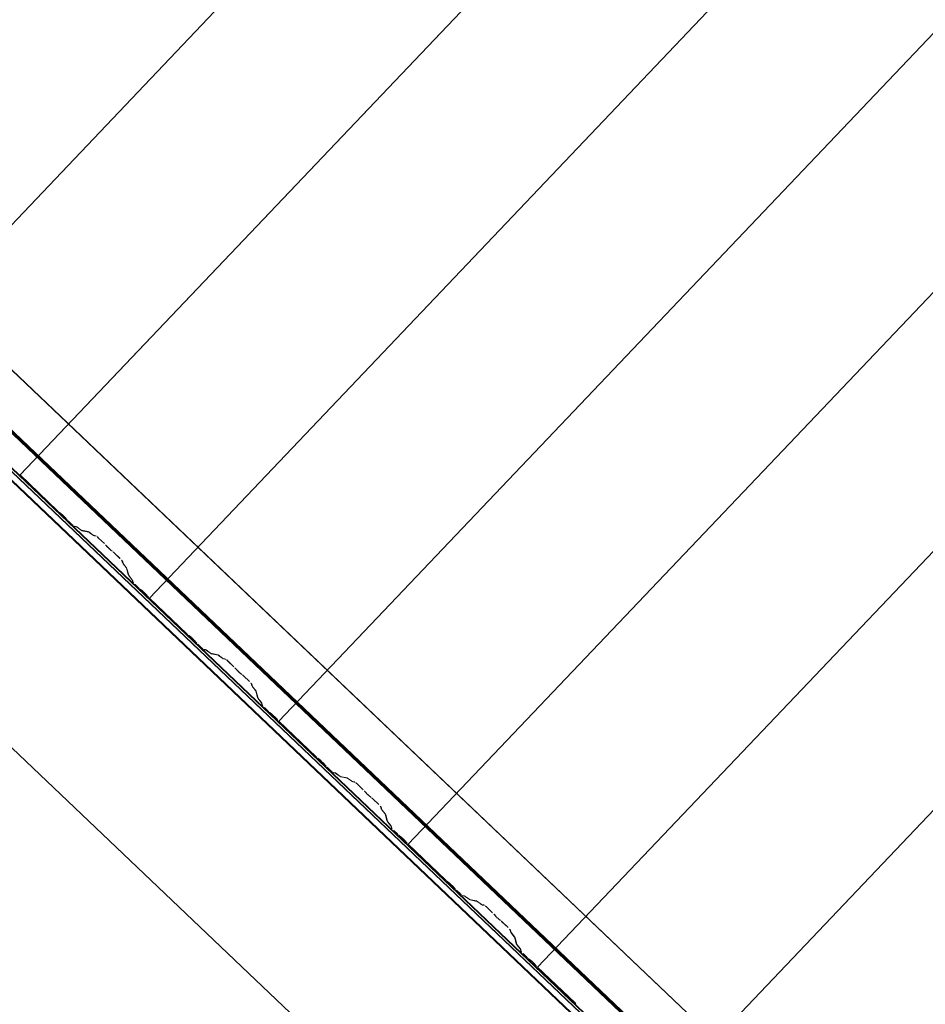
# Model space of a CAD drawing. Header units: metres. Extents: x 32343131.6 to 32343183.7, y 5699223.3 to 5699275.1.
# Tile 29 of 190: x 32343139.2 to 32343141.1, y 5699249.6 to 5699251.6. Entities that reach past the tile are written whole.
import ezdxf

# ---------------------------------------------------------------- set-up
doc = ezdxf.new("R2010")
doc.units = ezdxf.units.M
for name, color, linetype, lineweight in [('0-1', 7, 'Continuous', 5), ('A-ANNO-DIMS', 7, 'Continuous', 9), ('A-ANNO-DIMS-50', 7, 'Continuous', 9)]:
    doc.layers.add(name, color=color, linetype=linetype, lineweight=lineweight)
for name, color, linetype, lineweight, true_color in [('A-ROOF-1', 7, 'Continuous', 5, 0xcccccc), ('E-POWR-CNDT-1', 5, 'Continuous', 70, 0x0000ff), ('S-BEAM-1', 7, 'Continuous', 5, 0xcccccc)]:
    doc.layers.add(name, color=color, linetype=linetype, lineweight=lineweight, true_color=true_color)
doc.styles.add('Arial', font='arial.ttf', dxfattribs={"height": 0.15})
doc.dimstyles.new('Blitzschutz', dxfattribs={"dimscale": 0.3048, "dimtxt": 0.153039, "dimasz": 0.492126, "dimexe": 0.393701, "dimexo": 0.0625, "dimgap": 0.287073, "dimtad": 1, "dimlfac": 100, "dimrnd": 0.01, "dimdsep": 46, "dimtxsty": 'Arial', "dimblk1": 'OBLIQUE', "dimblk2": 'OBLIQUE', "dimsah": 1, "dimcen": 0.09, "dimdle": 0.393701, "dimadec": 0, "dimazin": 0, "dimtfac": 1, "dimtdec": 4, "dimtix": 1, "dimtmove": 0, "dimatfit": 3, "dimfxl": 0.393701, "dimfxlon": 1, "dimtvp": 1, "dimtfill": 1, "dimtolj": 1, "dimtzin": 0, "dimarcsym": 2})

# ---------------------------------------------------------------- blocks, each defined once
blk = doc.blocks.new('Ortgang Hochpunkt - Ortgang Hochpunkt-3544340-TGA_190_LP5_GR_DA-TGA-01_G_')
at = {"layer": 'A-ROOF-1'}
for p, q in [((89.4753, -25.0355), (54.6993, 8.0497)), ((89.3588, -25.1579), (54.5828, 7.9273)), ((54.5837, 7.9281), (89.3597, -25.1571)), ((89.4753, -25.0355), (54.8986, 7.8602)), ((63.2651, -0.3137), (57.4811, 5.1891)), ((63.2617, -0.3095), (57.4855, 5.1859)), ((63.2562, -0.2981), (57.4981, 5.18)), ((63.2552, -0.2959), (57.5003, 5.1791))]:
    blk.add_line(p, q, dxfattribs=at)
blk = doc.blocks.new('ARC_190_LPX_FM_Stellplätze_rvt-1-TGA_190_LP5_GR_DA-TGA-01_G_')
at = {"layer": 'S-BEAM-1'}
for p, q in [((32343138.8853, 5699250.9247), (32343147.1476, 5699259.6092)), ((32343138.8853, 5699250.9247), (32343147.1476, 5699259.6092)), ((32343138.8854, 5699250.9248), (32343147.1476, 5699259.6093)), ((32343138.8854, 5699250.9248), (32343147.1476, 5699259.6093)), ((32343139.157, 5699250.6662), (32343147.4192, 5699259.3507)), ((32343139.157, 5699250.6662), (32343147.4192, 5699259.3507)), ((32343139.1571, 5699250.6663), (32343147.4193, 5699259.3508)), ((32343139.1571, 5699250.6663), (32343147.4193, 5699259.3508)), ((32343139.4287, 5699250.4078), (32343147.691, 5699259.0923)), ((32343139.4287, 5699250.4078), (32343147.691, 5699259.0923)), ((32343139.4287, 5699250.4077), (32343147.6909, 5699259.0922)), ((32343139.4287, 5699250.4077), (32343147.6909, 5699259.0922)), ((32343139.7003, 5699250.1492), (32343147.9626, 5699258.8337)), ((32343139.7003, 5699250.1492), (32343147.9626, 5699258.8337)), ((32343139.7004, 5699250.1493), (32343147.9627, 5699258.8338)), ((32343139.7004, 5699250.1493), (32343147.9627, 5699258.8338)), ((32343139.972, 5699249.8908), (32343148.2343, 5699258.5753)), ((32343139.972, 5699249.8908), (32343148.2343, 5699258.5753)), ((32343139.9721, 5699249.8908), (32343148.2344, 5699258.5754)), ((32343139.9721, 5699249.8908), (32343148.2344, 5699258.5754)), ((32343140.2437, 5699249.6323), (32343148.506, 5699258.3168)), ((32343140.2437, 5699249.6323), (32343148.506, 5699258.3168)), ((32343140.2438, 5699249.6324), (32343148.5061, 5699258.3169)), ((32343140.2438, 5699249.6324), (32343148.5061, 5699258.3169)), ((32343140.5154, 5699249.3738), (32343148.7777, 5699258.0583)), ((32343140.5154, 5699249.3738), (32343148.7777, 5699258.0583)), ((32343140.5155, 5699249.3739), (32343148.7778, 5699258.0584)), ((32343140.5155, 5699249.3739), (32343148.7778, 5699258.0584)), ((32343139.1571, 5699250.6663), (32343139.157, 5699250.6662)), ((32343139.157, 5699250.6662), (32343139.1571, 5699250.6663)), ((32343139.157, 5699250.6662), (32343139.2358, 5699250.5912)), ((32343139.2359, 5699250.5913), (32343139.1571, 5699250.6663)), ((32343139.2438, 5699250.5847), (32343139.2391, 5699250.5885)), ((32343139.2398, 5699250.5877), (32343139.2445, 5699250.5839)), ((32343139.2507, 5699250.578), (32343139.2547, 5699250.5735)), ((32343139.2555, 5699250.5728), (32343139.2515, 5699250.5774)), ((32343139.2584, 5699250.5697), (32343139.2659, 5699250.5625)), ((32343139.266, 5699250.5626), (32343139.2585, 5699250.5698)), ((32343139.2751, 5699250.558), (32343139.2706, 5699250.5589)), ((32343139.2717, 5699250.5578), (32343139.2761, 5699250.5569)), ((32343139.2853, 5699250.5507), (32343139.2761, 5699250.5574)), ((32343139.2769, 5699250.5565), (32343139.2861, 5699250.5498)), ((32343139.3005, 5699250.5473), (32343139.2861, 5699250.5503)), ((32343139.2871, 5699250.5492), (32343139.3016, 5699250.5463)), ((32343139.3107, 5699250.5401), (32343139.3015, 5699250.5467)), ((32343139.3024, 5699250.5458), (32343139.3116, 5699250.5392)), ((32343139.3165, 5699250.5386), (32343139.3115, 5699250.5396)), ((32343139.3126, 5699250.5386), (32343139.3175, 5699250.5376)), ((32343139.3346, 5699250.5222), (32343139.3222, 5699250.5339)), ((32343139.3222, 5699250.5338), (32343139.3345, 5699250.5221)), ((32343139.3379, 5699250.5185), (32343139.3397, 5699250.5163)), ((32343139.3407, 5699250.5155), (32343139.3389, 5699250.5177)), ((32343139.3501, 5699250.507), (32343139.3478, 5699250.5087)), ((32343139.3487, 5699250.5078), (32343139.351, 5699250.5061)), ((32343139.3547, 5699250.5028), (32343139.367, 5699250.4911)), ((32343139.3671, 5699250.4912), (32343139.3548, 5699250.5029)), ((32343139.371, 5699250.4867), (32343139.3723, 5699250.4818)), ((32343139.3734, 5699250.4808), (32343139.3721, 5699250.4857)), ((32343139.3729, 5699250.4808), (32343139.38, 5699250.472)), ((32343139.381, 5699250.4712), (32343139.3739, 5699250.48)), ((32343139.3805, 5699250.4712), (32343139.3842, 5699250.4569)), ((32343139.3853, 5699250.4559), (32343139.3816, 5699250.4702)), ((32343139.3848, 5699250.4559), (32343139.3919, 5699250.4471)), ((32343139.3929, 5699250.4462), (32343139.3858, 5699250.4551)), ((32343139.3924, 5699250.4463), (32343139.3935, 5699250.4419)), ((32343139.3946, 5699250.4409), (32343139.3935, 5699250.4453)), ((32343139.3985, 5699250.4364), (32343139.406, 5699250.4292)), ((32343139.4061, 5699250.4293), (32343139.3986, 5699250.4365)), ((32343139.4141, 5699250.4227), (32343139.4093, 5699250.4265)), ((32343139.41, 5699250.4257), (32343139.4148, 5699250.4219)), ((32343139.4209, 5699250.4161), (32343139.4249, 5699250.4115)), ((32343139.4258, 5699250.4108), (32343139.4217, 5699250.4154)), ((32343139.5076, 5699250.3328), (32343139.4287, 5699250.4078)), ((32343139.4287, 5699250.4078), (32343139.4287, 5699250.4077)), ((32343139.4287, 5699250.4077), (32343139.4287, 5699250.4078)), ((32343139.4287, 5699250.4077), (32343139.5075, 5699250.3327)), ((32343139.5155, 5699250.3262), (32343139.5107, 5699250.33)), ((32343139.5114, 5699250.3292), (32343139.5162, 5699250.3254)), ((32343139.5223, 5699250.3196), (32343139.5264, 5699250.315)), ((32343139.5272, 5699250.3143), (32343139.5232, 5699250.3189)), ((32343139.5301, 5699250.3112), (32343139.5376, 5699250.3041)), ((32343139.5377, 5699250.3042), (32343139.5302, 5699250.3113)), ((32343139.5468, 5699250.2995), (32343139.5423, 5699250.3004)), ((32343139.5434, 5699250.2993), (32343139.5478, 5699250.2984)), ((32343139.557, 5699250.2922), (32343139.5477, 5699250.2989)), ((32343139.5486, 5699250.298), (32343139.5578, 5699250.2913)), ((32343139.5722, 5699250.2888), (32343139.5578, 5699250.2918)), ((32343139.5588, 5699250.2907), (32343139.5733, 5699250.2878)), ((32343139.5824, 5699250.2816), (32343139.5732, 5699250.2883)), ((32343139.5741, 5699250.2873), (32343139.5833, 5699250.2807)), ((32343139.5882, 5699250.2801), (32343139.5832, 5699250.2811)), ((32343139.5843, 5699250.2801), (32343139.5892, 5699250.2791)), ((32343139.5938, 5699250.2753), (32343139.6062, 5699250.2636)), ((32343139.6063, 5699250.2637), (32343139.5939, 5699250.2754)), ((32343139.6096, 5699250.26), (32343139.6114, 5699250.2578)), ((32343139.6123, 5699250.257), (32343139.6105, 5699250.2592)), ((32343139.6218, 5699250.2485), (32343139.6195, 5699250.2502)), ((32343139.6204, 5699250.2493), (32343139.6227, 5699250.2476)), ((32343139.6264, 5699250.2444), (32343139.6387, 5699250.2326)), ((32343139.6388, 5699250.2327), (32343139.6265, 5699250.2445)), ((32343139.6427, 5699250.2282), (32343139.644, 5699250.2233)), ((32343139.645, 5699250.2223), (32343139.6438, 5699250.2272)), ((32343139.6446, 5699250.2224), (32343139.6517, 5699250.2135)), ((32343139.6527, 5699250.2127), (32343139.6456, 5699250.2215)), ((32343139.6522, 5699250.2127), (32343139.6559, 5699250.1984)), ((32343139.6569, 5699250.1974), (32343139.6533, 5699250.2117)), ((32343139.6565, 5699250.1975), (32343139.6636, 5699250.1886)), ((32343139.6646, 5699250.1878), (32343139.6574, 5699250.1966)), ((32343139.6641, 5699250.1878), (32343139.6652, 5699250.1834)), ((32343139.6663, 5699250.1824), (32343139.6652, 5699250.1868)), ((32343139.6702, 5699250.1779), (32343139.6777, 5699250.1707)), ((32343139.6778, 5699250.1708), (32343139.6703, 5699250.178)), ((32343139.6858, 5699250.1642), (32343139.681, 5699250.168)), ((32343139.6817, 5699250.1672), (32343139.6865, 5699250.1634)), ((32343139.6926, 5699250.1576), (32343139.6966, 5699250.153)), ((32343139.6975, 5699250.1524), (32343139.6934, 5699250.1569)), ((32343139.7004, 5699250.1493), (32343139.7003, 5699250.1492)), ((32343139.7003, 5699250.1492), (32343139.7004, 5699250.1493)), ((32343139.7003, 5699250.1492), (32343139.7792, 5699250.0742)), ((32343139.7793, 5699250.0743), (32343139.7004, 5699250.1493)), ((32343139.7872, 5699250.0677), (32343139.7824, 5699250.0715)), ((32343139.7831, 5699250.0707), (32343139.7879, 5699250.0669)), ((32343139.794, 5699250.0611), (32343139.7981, 5699250.0565)), ((32343139.7989, 5699250.0559), (32343139.7949, 5699250.0604)), ((32343139.8018, 5699250.0527), (32343139.8093, 5699250.0456)), ((32343139.8094, 5699250.0457), (32343139.8019, 5699250.0528)), ((32343139.8184, 5699250.041), (32343139.814, 5699250.0419)), ((32343139.8151, 5699250.0409), (32343139.8195, 5699250.04)), ((32343139.8286, 5699250.0338), (32343139.8194, 5699250.0404)), ((32343139.8203, 5699250.0395), (32343139.8295, 5699250.0328)), ((32343139.8439, 5699250.0304), (32343139.8294, 5699250.0333)), ((32343139.8305, 5699250.0323), (32343139.845, 5699250.0293)), ((32343139.8541, 5699250.0231), (32343139.8449, 5699250.0298)), ((32343139.8458, 5699250.0289), (32343139.855, 5699250.0222)), ((32343139.8599, 5699250.0217), (32343139.8549, 5699250.0227)), ((32343139.856, 5699250.0216), (32343139.8609, 5699250.0206)), ((32343139.8655, 5699250.0169), (32343139.8779, 5699250.0051)), ((32343139.8779, 5699250.0052), (32343139.8656, 5699250.0169)), ((32343139.8813, 5699250.0015), (32343139.8831, 5699249.9993)), ((32343139.884, 5699249.9985), (32343139.8822, 5699250.0007)), ((32343139.8935, 5699249.99), (32343139.8912, 5699249.9917)), ((32343139.8921, 5699249.9908), (32343139.8943, 5699249.9891)), ((32343139.8981, 5699249.9859), (32343139.9104, 5699249.9742)), ((32343139.9105, 5699249.9743), (32343139.8982, 5699249.986)), ((32343139.9144, 5699249.9697), (32343139.9156, 5699249.9649)), ((32343139.9167, 5699249.9638), (32343139.9155, 5699249.9687)), ((32343139.9163, 5699249.9639), (32343139.9234, 5699249.955)), ((32343139.9244, 5699249.9542), (32343139.9172, 5699249.9631)), ((32343139.9239, 5699249.9542), (32343139.9275, 5699249.9399)), ((32343139.9286, 5699249.9389), (32343139.925, 5699249.9532)), ((32343139.9282, 5699249.939), (32343139.9353, 5699249.9301)), ((32343139.9362, 5699249.9293), (32343139.9291, 5699249.9382)), ((32343139.9358, 5699249.9293), (32343139.9369, 5699249.9249)), ((32343139.938, 5699249.9239), (32343139.9369, 5699249.9283)), ((32343139.9419, 5699249.9194), (32343139.9494, 5699249.9123)), ((32343139.9495, 5699249.9124), (32343139.942, 5699249.9195)), ((32343139.9574, 5699249.9057), (32343139.9527, 5699249.9095)), ((32343139.9534, 5699249.9087), (32343139.9581, 5699249.9049)), ((32343139.9643, 5699249.8991), (32343139.9683, 5699249.8945)), ((32343139.9692, 5699249.8939), (32343139.9651, 5699249.8984)), ((32343139.9721, 5699249.8908), (32343139.972, 5699249.8908)), ((32343139.972, 5699249.8908), (32343140.0508, 5699249.8158)), ((32343139.972, 5699249.8908), (32343139.9721, 5699249.8908)), ((32343140.0509, 5699249.8159), (32343139.9721, 5699249.8908)), ((32343140.0589, 5699249.8092), (32343140.0541, 5699249.813)), ((32343140.0548, 5699249.8122), (32343140.0596, 5699249.8085)), ((32343140.0657, 5699249.8026), (32343140.0698, 5699249.798)), ((32343140.0706, 5699249.7974), (32343140.0666, 5699249.8019)), ((32343140.0811, 5699249.7872), (32343140.0735, 5699249.7943)), ((32343140.0735, 5699249.7943), (32343140.081, 5699249.7871)), ((32343140.0901, 5699249.7825), (32343140.0857, 5699249.7834)), ((32343140.0867, 5699249.7824), (32343140.0912, 5699249.7815)), ((32343140.1003, 5699249.7753), (32343140.0911, 5699249.7819)), ((32343140.092, 5699249.781), (32343140.1012, 5699249.7744)), ((32343140.1156, 5699249.7719), (32343140.1011, 5699249.7748)), ((32343140.1022, 5699249.7738), (32343140.1167, 5699249.7708)), ((32343140.1258, 5699249.7646), (32343140.1166, 5699249.7713)), ((32343140.1175, 5699249.7704), (32343140.1267, 5699249.7637)), ((32343140.1315, 5699249.7632), (32343140.1266, 5699249.7642)), ((32343140.1277, 5699249.7631), (32343140.1326, 5699249.7621)), ((32343140.1372, 5699249.7584), (32343140.1495, 5699249.7466)), ((32343140.1496, 5699249.7467), (32343140.1373, 5699249.7585)), ((32343140.153, 5699249.7431), (32343140.1548, 5699249.7409)), ((32343140.1557, 5699249.7401), (32343140.1539, 5699249.7423)), ((32343140.1652, 5699249.7316), (32343140.1629, 5699249.7332)), ((32343140.1637, 5699249.7323), (32343140.166, 5699249.7307)), ((32343140.1698, 5699249.7274), (32343140.1821, 5699249.7157)), ((32343140.1822, 5699249.7158), (32343140.1699, 5699249.7275)), ((32343140.1861, 5699249.7113), (32343140.1873, 5699249.7064)), ((32343140.1884, 5699249.7054), (32343140.1872, 5699249.7102)), ((32343140.188, 5699249.7054), (32343140.1951, 5699249.6965)), ((32343140.196, 5699249.6957), (32343140.1889, 5699249.7046)), ((32343140.1956, 5699249.6958), (32343140.1992, 5699249.6815)), ((32343140.2003, 5699249.6805), (32343140.1967, 5699249.6948)), ((32343140.1999, 5699249.6805), (32343140.207, 5699249.6716)), ((32343140.2079, 5699249.6708), (32343140.2008, 5699249.6797)), ((32343140.2075, 5699249.6709), (32343140.2086, 5699249.6665)), ((32343140.2097, 5699249.6655), (32343140.2086, 5699249.6699)), ((32343140.2136, 5699249.6609), (32343140.2211, 5699249.6538)), ((32343140.2212, 5699249.6539), (32343140.2137, 5699249.661)), ((32343140.2291, 5699249.6473), (32343140.2244, 5699249.6511)), ((32343140.2251, 5699249.6503), (32343140.2298, 5699249.6465)), ((32343140.236, 5699249.6406), (32343140.24, 5699249.6361)), ((32343140.2408, 5699249.6354), (32343140.2368, 5699249.64)), ((32343140.2438, 5699249.6324), (32343140.2437, 5699249.6323)), ((32343140.2437, 5699249.6323), (32343140.2438, 5699249.6324)), ((32343140.2437, 5699249.6323), (32343140.3225, 5699249.5573)), ((32343140.3226, 5699249.5574), (32343140.2438, 5699249.6324))]:
    blk.add_line(p, q, dxfattribs=at)
for centre, major_axis, ratio, start_param, end_param in [((32343139.2362, 5699250.5917), (-0.00543, 0.00517), 0.087156, 1.570796, 2.355303), ((32343139.2362, 5699250.5917), (-0.00435, 0.00414), 0.087156, 1.570796, 2.355302), ((32343139.2473, 5699250.5807), (-0.00543, 0.00517), 0.087156, 3.927883, 5.496893), ((32343139.2473, 5699250.5807), (-0.00435, 0.00414), 0.087156, 3.927885, 5.496896), ((32343139.2588, 5699250.5702), (-0.00543, 0.00517), 0.087156, 0.78629, 1.570796), ((32343139.2588, 5699250.5702), (-0.00435, 0.00414), 0.087156, 0.786288, 1.570796), ((32343139.2664, 5699250.563), (-0.00543, 0.00517), 0.087156, 1.570796, 3.003608), ((32343139.2664, 5699250.563), (-0.00435, 0.00414), 0.087156, 1.570796, 3.003603), ((32343139.2804, 5699250.5528), (-0.00543, 0.00517), 0.087156, 5.711273, 6.145194), ((32343139.2804, 5699250.5528), (-0.00435, 0.00414), 0.087155, 5.711276, 6.145197), ((32343139.2818, 5699250.5544), (-0.00435, 0.00414), 0.087155, 2.569675, 3.003604), ((32343139.2818, 5699250.5544), (-0.00543, 0.00517), 0.087156, 2.56968, 3.003605), ((32343139.3059, 5699250.5421), (-0.00543, 0.00517), 0.087156, 5.711273, 6.145194), ((32343139.3059, 5699250.5421), (-0.00435, 0.00414), 0.087156, 5.711274, 6.145197), ((32343139.3073, 5699250.5438), (-0.00435, 0.00414), 0.087155, 2.569674, 3.003604), ((32343139.3073, 5699250.5438), (-0.00543, 0.00517), 0.087156, 2.56968, 3.003605), ((32343139.3218, 5699250.5334), (-0.00543, 0.00517), 0.087156, 4.712389, 6.145195), ((32343139.3218, 5699250.5334), (-0.00435, 0.00414), 0.087155, 4.712389, 6.145197), ((32343139.3341, 5699250.5217), (-0.00435, 0.00414), 0.087156, 3.741009, 4.712389), ((32343139.3341, 5699250.5217), (-0.00543, 0.00517), 0.087156, 3.74101, 4.712389), ((32343139.3444, 5699250.5123), (-0.00543, 0.00517), 0.087156, 0.599417, 2.542172), ((32343139.3444, 5699250.5123), (-0.00435, 0.00414), 0.087156, 0.599418, 2.542175), ((32343139.3543, 5699250.5025), (-0.00543, 0.00517), 0.087156, 4.712389, 5.683769), ((32343139.3543, 5699250.5025), (-0.00435, 0.00414), 0.087156, 4.712389, 5.683768), ((32343139.3667, 5699250.4907), (-0.00435, 0.00414), 0.087156, 3.279579, 4.712389), ((32343139.3667, 5699250.4907), (-0.00543, 0.00517), 0.087156, 3.279581, 4.712389), ((32343139.3777, 5699250.4768), (-0.00543, 0.00517), 0.087156, 0.137989, 0.571913), ((32343139.3777, 5699250.4768), (-0.00435, 0.00414), 0.087156, 0.137994, 0.571912), ((32343139.3762, 5699250.4753), (-0.00435, 0.00414), 0.087155, 3.279579, 3.713505), ((32343139.3762, 5699250.4753), (-0.00543, 0.00517), 0.087156, 3.279581, 3.713502), ((32343139.3896, 5699250.4518), (-0.00543, 0.00517), 0.087156, 0.137989, 0.57191), ((32343139.3896, 5699250.4518), (-0.00435, 0.00414), 0.087156, 0.137989, 0.571912), ((32343139.3881, 5699250.4503), (-0.00435, 0.00414), 0.087156, 3.279579, 3.713505), ((32343139.3881, 5699250.4503), (-0.00543, 0.00517), 0.087156, 3.279582, 3.713503), ((32343139.399, 5699250.4368), (-0.00543, 0.00517), 0.087156, 0.137989, 1.570796), ((32343139.399, 5699250.4368), (-0.00435, 0.00414), 0.087156, 0.137993, 1.570796), ((32343139.4065, 5699250.4297), (-0.00543, 0.00517), 0.087156, 1.570797, 2.355307), ((32343139.4065, 5699250.4297), (-0.00435, 0.00414), 0.087156, 1.570796, 2.355303), ((32343139.4176, 5699250.4187), (-0.00543, 0.00517), 0.087156, 3.927882, 5.496896), ((32343139.4176, 5699250.4187), (-0.00435, 0.00414), 0.087156, 3.92788, 5.496895), ((32343139.4291, 5699250.4082), (-0.00543, 0.00517), 0.087156, 0.78629, 1.570796), ((32343139.4291, 5699250.4082), (-0.00435, 0.00414), 0.087156, 0.786289, 1.570796), ((32343139.5079, 5699250.3332), (-0.00543, 0.00517), 0.087156, 1.570796, 2.355306), ((32343139.5079, 5699250.3332), (-0.00435, 0.00414), 0.087156, 1.570796, 2.355302), ((32343139.519, 5699250.3222), (-0.00543, 0.00517), 0.087156, 3.927882, 5.496895), ((32343139.519, 5699250.3222), (-0.00435, 0.00414), 0.087156, 3.927885, 5.496895), ((32343139.5305, 5699250.3117), (-0.00543, 0.00517), 0.087156, 0.78629, 1.570796), ((32343139.5305, 5699250.3117), (-0.00435, 0.00414), 0.087156, 0.786285, 1.570796), ((32343139.538, 5699250.3045), (-0.00543, 0.00517), 0.087156, 1.570796, 3.003607), ((32343139.538, 5699250.3045), (-0.00435, 0.00414), 0.087156, 1.570797, 3.003604), ((32343139.5521, 5699250.2943), (-0.00543, 0.00517), 0.087156, 5.711273, 6.145194), ((32343139.5521, 5699250.2943), (-0.00435, 0.00414), 0.087155, 5.71127, 6.145197), ((32343139.5535, 5699250.2959), (-0.00435, 0.00414), 0.087156, 2.569679, 3.003604), ((32343139.5535, 5699250.2959), (-0.00543, 0.00517), 0.087156, 2.56968, 3.003607), ((32343139.5775, 5699250.2837), (-0.00543, 0.00517), 0.087156, 5.711273, 6.145194), ((32343139.5775, 5699250.2837), (-0.00435, 0.00414), 0.087156, 5.711277, 6.145196), ((32343139.579, 5699250.2853), (-0.00435, 0.00414), 0.087156, 2.56968, 3.003604), ((32343139.579, 5699250.2853), (-0.00543, 0.00517), 0.087156, 2.56968, 3.003607), ((32343139.5935, 5699250.275), (-0.00543, 0.00517), 0.087156, 4.712389, 6.145194), ((32343139.5935, 5699250.275), (-0.00435, 0.00414), 0.087156, 4.712389, 6.145197), ((32343139.6058, 5699250.2632), (-0.00435, 0.00414), 0.087156, 3.741008, 4.712389), ((32343139.6058, 5699250.2632), (-0.00543, 0.00517), 0.087156, 3.74101, 4.712389), ((32343139.6161, 5699250.2538), (-0.00543, 0.00517), 0.087155, 0.599417, 2.542172), ((32343139.6161, 5699250.2538), (-0.00435, 0.00414), 0.087156, 0.599418, 2.542175), ((32343139.626, 5699250.244), (-0.00543, 0.00517), 0.087156, 4.712389, 5.68377), ((32343139.626, 5699250.244), (-0.00435, 0.00414), 0.087156, 4.712389, 5.683768), ((32343139.6384, 5699250.2323), (-0.00435, 0.00414), 0.087156, 3.279585, 4.712389), ((32343139.6384, 5699250.2323), (-0.00543, 0.00517), 0.087156, 3.279581, 4.712389), ((32343139.6494, 5699250.2183), (-0.00543, 0.00517), 0.087156, 0.137989, 0.571913), ((32343139.6494, 5699250.2183), (-0.00435, 0.00414), 0.087156, 0.137991, 0.571912), ((32343139.6479, 5699250.2168), (-0.00435, 0.00414), 0.087155, 3.279584, 3.713505), ((32343139.6479, 5699250.2168), (-0.00543, 0.00517), 0.087156, 3.279581, 3.713501), ((32343139.6613, 5699250.1934), (-0.00543, 0.00517), 0.087156, 0.137989, 0.571909), ((32343139.6613, 5699250.1934), (-0.00435, 0.00414), 0.087156, 0.137991, 0.571912), ((32343139.6597, 5699250.1919), (-0.00435, 0.00414), 0.087156, 3.279579, 3.713505), ((32343139.6597, 5699250.1919), (-0.00543, 0.00517), 0.087156, 3.279581, 3.713505), ((32343139.6707, 5699250.1784), (-0.00543, 0.00517), 0.087156, 0.137989, 1.570796), ((32343139.6707, 5699250.1784), (-0.00435, 0.00414), 0.087156, 0.137993, 1.570796), ((32343139.6782, 5699250.1712), (-0.00543, 0.00517), 0.087156, 1.570796, 2.355305), ((32343139.6782, 5699250.1712), (-0.00435, 0.00414), 0.087155, 1.570797, 2.355303), ((32343139.6893, 5699250.1602), (-0.00543, 0.00517), 0.087156, 3.927883, 5.496896), ((32343139.6893, 5699250.1602), (-0.00435, 0.00414), 0.087156, 3.927882, 5.496896), ((32343139.7008, 5699250.1497), (-0.00543, 0.00517), 0.087156, 0.786289, 1.570796), ((32343139.7008, 5699250.1497), (-0.00435, 0.00414), 0.087156, 0.786287, 1.570796), ((32343139.7796, 5699250.0747), (-0.00543, 0.00517), 0.087156, 1.570796, 2.355306), ((32343139.7796, 5699250.0747), (-0.00435, 0.00414), 0.087156, 1.570796, 2.355302), ((32343139.7907, 5699250.0637), (-0.00543, 0.00517), 0.087156, 3.927882, 5.496896), ((32343139.7907, 5699250.0637), (-0.00435, 0.00414), 0.087156, 3.927884, 5.496895), ((32343139.8022, 5699250.0532), (-0.00543, 0.00517), 0.087156, 0.78629, 1.570796), ((32343139.8022, 5699250.0532), (-0.00435, 0.00414), 0.087156, 0.786286, 1.570796), ((32343139.8097, 5699250.0461), (-0.00543, 0.00517), 0.087156, 1.570797, 3.003606), ((32343139.8097, 5699250.0461), (-0.00435, 0.00414), 0.087155, 1.570796, 3.003604), ((32343139.8238, 5699250.0358), (-0.00543, 0.00517), 0.087156, 5.711273, 6.145195), ((32343139.8238, 5699250.0358), (-0.00435, 0.00414), 0.087156, 5.711271, 6.145196), ((32343139.8252, 5699250.0374), (-0.00435, 0.00414), 0.087156, 2.569683, 3.003604), ((32343139.8252, 5699250.0374), (-0.00543, 0.00517), 0.087156, 2.569681, 3.003603), ((32343139.8492, 5699250.0252), (-0.00543, 0.00517), 0.087156, 5.711273, 6.145195), ((32343139.8492, 5699250.0252), (-0.00435, 0.00414), 0.087156, 5.711273, 6.145196), ((32343139.8507, 5699250.0268), (-0.00435, 0.00414), 0.087156, 2.569684, 3.003604), ((32343139.8507, 5699250.0268), (-0.00543, 0.00517), 0.087156, 2.569681, 3.003603), ((32343139.8652, 5699250.0165), (-0.00543, 0.00517), 0.087156, 4.712389, 6.145196), ((32343139.8652, 5699250.0165), (-0.00435, 0.00414), 0.087156, 4.712389, 6.145196), ((32343139.8775, 5699250.0047), (-0.00435, 0.00414), 0.087156, 3.741007, 4.712389), ((32343139.8775, 5699250.0047), (-0.00543, 0.00517), 0.087156, 3.74101, 4.712389), ((32343139.8878, 5699249.9953), (-0.00543, 0.00517), 0.087156, 0.599417, 2.542175), ((32343139.8878, 5699249.9953), (-0.00435, 0.00414), 0.087156, 0.599418, 2.542176), ((32343139.8977, 5699249.9855), (-0.00543, 0.00517), 0.087156, 4.712389, 5.68377), ((32343139.8977, 5699249.9855), (-0.00435, 0.00414), 0.087156, 4.712389, 5.683768), ((32343139.91, 5699249.9738), (-0.00435, 0.00414), 0.087156, 3.279585, 4.712389), ((32343139.91, 5699249.9738), (-0.00543, 0.00517), 0.087156, 3.279581, 4.712389), ((32343139.9211, 5699249.9598), (-0.00543, 0.00517), 0.087156, 0.137989, 0.571913), ((32343139.9211, 5699249.9598), (-0.00435, 0.00414), 0.087156, 0.137986, 0.571912), ((32343139.9195, 5699249.9583), (-0.00435, 0.00414), 0.087156, 3.279582, 3.713505), ((32343139.9195, 5699249.9583), (-0.00543, 0.00517), 0.087156, 3.279581, 3.713503), ((32343139.933, 5699249.9349), (-0.00543, 0.00517), 0.087156, 0.137989, 0.571911), ((32343139.933, 5699249.9349), (-0.00435, 0.00414), 0.087156, 0.137995, 0.571912), ((32343139.9314, 5699249.9334), (-0.00435, 0.00414), 0.087156, 3.279582, 3.713505), ((32343139.9314, 5699249.9334), (-0.00543, 0.00517), 0.087156, 3.279581, 3.713505), ((32343139.9424, 5699249.9199), (-0.00543, 0.00517), 0.087156, 0.137989, 1.570796), ((32343139.9424, 5699249.9199), (-0.00435, 0.00414), 0.087156, 0.137991, 1.570796), ((32343139.9499, 5699249.9127), (-0.00543, 0.00517), 0.087156, 1.570796, 2.355306), ((32343139.9499, 5699249.9127), (-0.00435, 0.00414), 0.087156, 1.570797, 2.355302), ((32343139.961, 5699249.9018), (-0.00543, 0.00517), 0.087156, 3.927883, 5.496896), ((32343139.961, 5699249.9018), (-0.00435, 0.00414), 0.087156, 3.927882, 5.496896), ((32343139.9725, 5699249.8912), (-0.00543, 0.00517), 0.087156, 0.786289, 1.570796), ((32343139.9725, 5699249.8912), (-0.00435, 0.00414), 0.087156, 0.786289, 1.570796), ((32343140.0513, 5699249.8162), (-0.00543, 0.00517), 0.087156, 1.570796, 2.355302), ((32343140.0513, 5699249.8162), (-0.00435, 0.00414), 0.087156, 1.570797, 2.355303), ((32343140.0624, 5699249.8053), (-0.00543, 0.00517), 0.087156, 3.927882, 5.496896), ((32343140.0624, 5699249.8053), (-0.00435, 0.00414), 0.087156, 3.927878, 5.496895), ((32343140.0739, 5699249.7947), (-0.00543, 0.00517), 0.087155, 0.78629, 1.570796), ((32343140.0739, 5699249.7947), (-0.00435, 0.00414), 0.087156, 0.786284, 1.570796), ((32343140.0814, 5699249.7876), (-0.00543, 0.00517), 0.087156, 1.570796, 3.0036), ((32343140.0814, 5699249.7876), (-0.00435, 0.00414), 0.087155, 1.570796, 3.003604), ((32343140.0954, 5699249.7773), (-0.00543, 0.00517), 0.087155, 5.711273, 6.145198), ((32343140.0954, 5699249.7773), (-0.00435, 0.00414), 0.087156, 5.711273, 6.145196), ((32343140.0969, 5699249.779), (-0.00435, 0.00414), 0.087156, 2.569684, 3.003604), ((32343140.0969, 5699249.779), (-0.00543, 0.00517), 0.087156, 2.569681, 3.0036), ((32343140.1209, 5699249.7667), (-0.00543, 0.00517), 0.087155, 5.711273, 6.145198), ((32343140.1209, 5699249.7667), (-0.00435, 0.00414), 0.087156, 5.711272, 6.145196), ((32343140.1223, 5699249.7683), (-0.00435, 0.00414), 0.087156, 2.569684, 3.003604), ((32343140.1223, 5699249.7683), (-0.00543, 0.00517), 0.087155, 2.569681, 3.0036), ((32343140.1369, 5699249.758), (-0.00543, 0.00517), 0.087156, 4.712389, 6.145196), ((32343140.1369, 5699249.758), (-0.00435, 0.00414), 0.087156, 4.712389, 6.145196), ((32343140.1492, 5699249.7463), (-0.00435, 0.00414), 0.087156, 3.741008, 4.712389), ((32343140.1492, 5699249.7463), (-0.00543, 0.00517), 0.087156, 3.74101, 4.712389), ((32343140.1595, 5699249.7369), (-0.00543, 0.00517), 0.087156, 0.599418, 2.542176), ((32343140.1595, 5699249.7369), (-0.00435, 0.00414), 0.087155, 0.599418, 2.542176), ((32343140.1694, 5699249.727), (-0.00543, 0.00517), 0.087156, 4.712389, 5.683768), ((32343140.1694, 5699249.727), (-0.00435, 0.00414), 0.087156, 4.712389, 5.683768), ((32343140.1817, 5699249.7153), (-0.00435, 0.00414), 0.087156, 3.279584, 4.712389), ((32343140.1817, 5699249.7153), (-0.00543, 0.00517), 0.087156, 3.279581, 4.712389), ((32343140.1928, 5699249.7013), (-0.00543, 0.00517), 0.087155, 0.137989, 0.57191), ((32343140.1928, 5699249.7013), (-0.00435, 0.00414), 0.087156, 0.137988, 0.571912), ((32343140.1912, 5699249.6998), (-0.00435, 0.00414), 0.087156, 3.279583, 3.713505), ((32343140.1912, 5699249.6998), (-0.00543, 0.00517), 0.087156, 3.279581, 3.713502), ((32343140.2047, 5699249.6764), (-0.00543, 0.00517), 0.087156, 0.137989, 0.571913), ((32343140.2047, 5699249.6764), (-0.00435, 0.00414), 0.087155, 0.137985, 0.571912), ((32343140.2031, 5699249.6749), (-0.00435, 0.00414), 0.087156, 3.27958, 3.713505), ((32343140.2031, 5699249.6749), (-0.00543, 0.00517), 0.087156, 3.279582, 3.713506), ((32343140.214, 5699249.6614), (-0.00543, 0.00517), 0.087156, 0.137989, 1.570796), ((32343140.214, 5699249.6614), (-0.00435, 0.00414), 0.087156, 0.137982, 1.570796), ((32343140.2216, 5699249.6543), (-0.00543, 0.00517), 0.087156, 1.570797, 2.355305), ((32343140.2216, 5699249.6543), (-0.00435, 0.00414), 0.087156, 1.570796, 2.355303), ((32343140.2327, 5699249.6433), (-0.00543, 0.00517), 0.087155, 3.927883, 5.496893), ((32343140.2327, 5699249.6433), (-0.00435, 0.00414), 0.087155, 3.927885, 5.496896), ((32343140.2442, 5699249.6327), (-0.00543, 0.00517), 0.087156, 0.78629, 1.570796), ((32343140.2442, 5699249.6327), (-0.00435, 0.00414), 0.087156, 0.786288, 1.570796), ((32343140.323, 5699249.5578), (-0.00543, 0.00517), 0.087156, 1.570796, 2.355302), ((32343140.323, 5699249.5578), (-0.00435, 0.00414), 0.087155, 1.570797, 2.355303)]:
    blk.add_ellipse(centre, major_axis=major_axis, ratio=ratio, start_param=start_param, end_param=end_param, dxfattribs=at)
at = {"layer": 'A-ROOF-1'}
blk.add_blockref('Ortgang Hochpunkt - Ortgang Hochpunkt-3544340-TGA_190_LP5_GR_DA-TGA-01_G_', (32343077.7673, 5699249.1855), dxfattribs=at)
blk = doc.blocks.new('DIMBLOCK7-TGA_190_LP5_GR_DA-TGA-01_G_')
at = {"layer": 'A-ANNO-DIMS-50', "transparency": 16777216}
for p, q in [((32343140.75, 5699248.5613), (32343134.8671, 5699254.1582)), ((32343134.954, 5699254.0755), (32343135.0367, 5699254.1624)), ((32343134.954, 5699254.0755), (32343134.8713, 5699253.9886)), ((32343140.75, 5699248.5613), (32343140.8327, 5699248.6482)), ((32343140.75, 5699248.5613), (32343140.6673, 5699248.4744))]:
    blk.add_line(p, q, dxfattribs=at)
at = {"layer": 'A-ANNO-DIMS-50', "lineweight": 35, "transparency": 16777216}
for p, q in [((32343134.954, 5699254.0755), (32343134.848, 5699254.0729)), ((32343134.954, 5699254.0755), (32343135.06, 5699254.0781)), ((32343140.75, 5699248.5613), (32343140.644, 5699248.5587)), ((32343140.75, 5699248.5613), (32343140.856, 5699248.5639))]:
    blk.add_line(p, q, dxfattribs=at)
at = {"layer": 'A-ANNO-DIMS-50', "color": 0, "transparency": 16777216, "insert": (32343137.9057, 5699250.8778), "char_height": 0.15, "width": 0.822172, "attachment_point": 1, "rotation": 136.4273, "line_spacing_factor": 0.941778, "style": 'Arial', "bg_fill": 3, "box_fill_scale": 1.25, "bg_fill_color": 256, "bg_fill_true_color": 13158600, "bg_fill_transparency": 0}
blk.add_mtext('800 cm', dxfattribs=at)
blk = doc.blocks.new('_Oblique')
at = {"color": 0, "linetype": 'ByBlock', "lineweight": -2}
blk.add_line((-0.5, -0.5), (0.5, 0.5), dxfattribs=at)
blk = doc.blocks.new('DIMBLOCK11-TGA_190_LP5_GR_DA-TGA-01_G_')
at = {"layer": 'A-ANNO-DIMS-50', "transparency": 16777216}
for p, q in [((32343140.4054, 5699248.199), (32343131.6244, 5699256.5531)), ((32343131.7114, 5699256.4703), (32343131.7941, 5699256.5573)), ((32343131.7114, 5699256.4703), (32343131.6287, 5699256.3834)), ((32343140.4054, 5699248.199), (32343140.4881, 5699248.286)), ((32343140.4054, 5699248.199), (32343140.3226, 5699248.1121))]:
    blk.add_line(p, q, dxfattribs=at)
at = {"layer": 'A-ANNO-DIMS-50', "lineweight": 35, "transparency": 16777216}
for p, q in [((32343131.7114, 5699256.4703), (32343131.6053, 5699256.4677)), ((32343131.7114, 5699256.4703), (32343131.8174, 5699256.473)), ((32343140.4054, 5699248.199), (32343140.2993, 5699248.1964)), ((32343140.4054, 5699248.199), (32343140.5114, 5699248.2017))]:
    blk.add_line(p, q, dxfattribs=at)
at = {"layer": 'A-ANNO-DIMS-50', "color": 0, "transparency": 16777216, "insert": (32343136.1538, 5699251.8543), "char_height": 0.15, "width": 0.960613, "attachment_point": 1, "rotation": 136.4273, "line_spacing_factor": 0.941778, "style": 'Arial', "bg_fill": 3, "box_fill_scale": 1.25, "bg_fill_color": 256, "bg_fill_true_color": 13158600, "bg_fill_transparency": 0}
blk.add_mtext('1200 cm', dxfattribs=at)

msp = doc.modelspace()

# ---------------------------------------------------------------- linework, layer by layer
at = {"layer": 'E-POWR-CNDT-1'}
msp.add_line((32343132.4093, 5699257.16061), (32343141.03622, 5699248.9531), dxfattribs=at)

# ---------------------------------------------------------------- block references
at = {"layer": '0-1'}
msp.add_blockref('ARC_190_LPX_FM_Stellplätze_rvt-1-TGA_190_LP5_GR_DA-TGA-01_G_', (0, 0), dxfattribs=at)

# ---------------------------------------------------------------- next in the draw order: dimensions: what is measured, and where the dimension line sits
at = {"layer": 'A-ANNO-DIMS'}
dim = msp.add_linear_dim(base=(32343134.954, 5699254.0755), p1=(32343140.83271, 5699248.64824), p2=(32343135.03671, 5699254.16244), angle=316.42726, dimstyle='Blitzschutz', override={"dimpost": '<> cm', "dimfxl": 8}, dxfattribs=at)
dim.commit()
dim.dimension.update_dxf_attribs({"geometry": 'DIMBLOCK7-TGA_190_LP5_GR_DA-TGA-01_G_', "text_midpoint": (32343137.9651, 5699251.43728)})

# ---------------------------------------------------------------- next in the draw order: dimensions: what is measured, and where the dimension line sits
dim = msp.add_linear_dim(base=(32343131.71136, 5699256.47035), p1=(32343140.48808, 5699248.28599), p2=(32343131.79408, 5699256.55729), angle=316.42726, dimstyle='Blitzschutz', override={"dimpost": '<> cm', "dimfxl": 12}, dxfattribs=at)
dim.commit()
dim.dimension.update_dxf_attribs({"geometry": 'DIMBLOCK11-TGA_190_LP5_GR_DA-TGA-01_G_', "text_midpoint": (32343136.17146, 5699252.45358)})

doc.saveas('drawing.dxf')
